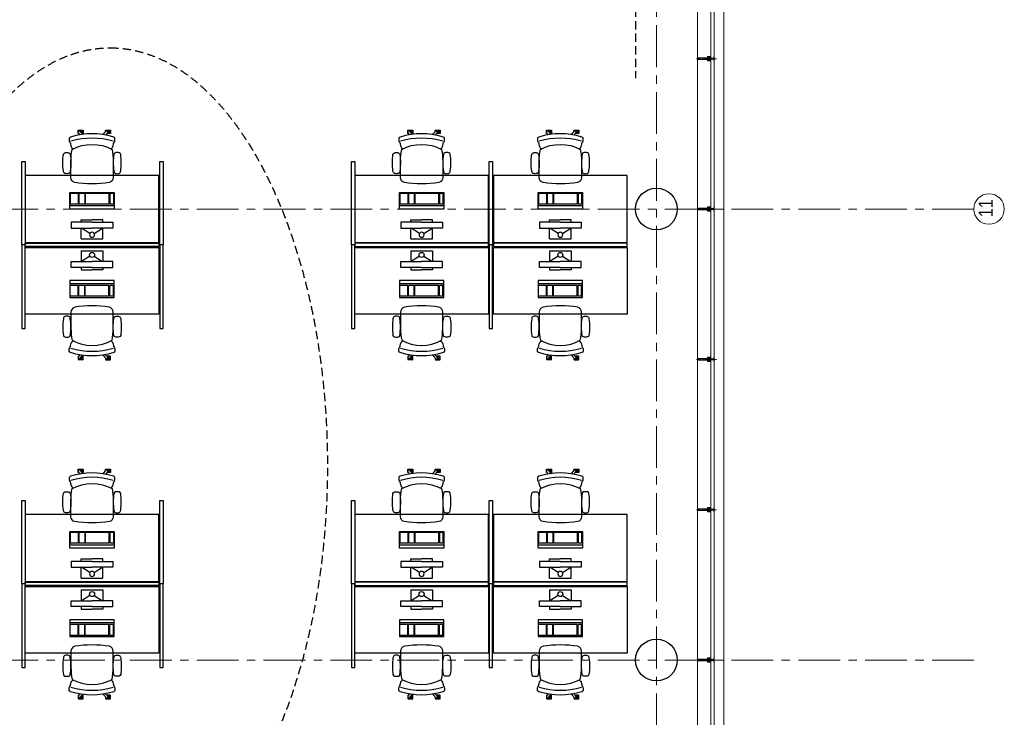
# Model space of a CAD drawing. Header units: millimetres. Extents: x 274611 to 749520, y 175257 to 298905.
# Tile 245 of 251: x 730235 to 742020, y 251783 to 260136. Entities that reach past the tile are written whole.
import ezdxf

# ---------------------------------------------------------------- set-up
doc = ezdxf.new("R2010")
doc.units = ezdxf.units.MM
doc.header["$LTSCALE"] = 400
doc.header["$PDMODE"] = 1
doc.header["$PDSIZE"] = 15
for name, pattern in [('CENTER', [2, 1.25, -0.25, 0.25, -0.25]), ('HIDDEN', [0.375, 0.25, -0.125]), ('STYLE_15', [0.240945, 0.11811, -0.059055, 0.004724, -0.059055]), ('STYLE_16', [0.177165, 0.11811, -0.059055])]:
    doc.linetypes.add(name, pattern=pattern)
for name, color, linetype in [('-gd', 2, 'Continuous'), ('inr', 4, 'Continuous'), ('plafond', 255, 'HIDDEN'), ('sona-s008_ip0', 7, 'Continuous'), ('stramien', 1, 'CENTER'), ('symbol', 1, 'Continuous'), ('timmerwerk-ve', 8, 'HIDDEN')]:
    doc.layers.add(name, color=color, linetype=linetype)
for name, color, linetype, lineweight in [('Buitenkozijnen', 140, 'Continuous', 15), ('mat-beton (ihwg)', 5, 'Continuous', 25), ('None', 7, 'Continuous', 9)]:
    doc.layers.add(name, color=color, linetype=linetype, lineweight=lineweight)
doc.styles.add('Arial Narrow', font='ARIALN.TTF', dxfattribs={"height": 222.25})

# ---------------------------------------------------------------- blocks, each defined once
blk = doc.blocks.new('Kolom O 500')
at = {"layer": 'mat-beton (ihwg)', "lineweight": 25}
blk.add_circle((0, 0), 250, dxfattribs=at)
blk = doc.blocks.new('*U96')
at = {"layer": 'None', "color": 8, "lineweight": 5, "flags": 128}
for points in [[(-5, -154), (-5, -154, 0.414214), (-5, -155), (-5, -173), (-5, -173, 0.414214), (-5, -173), (-4, -173), (-4, -173, 0.414214), (-3, -173), (-3, -173, 0.414214), (-4, -172), (-4, -172), (-4, -169), (-4, -169, -0.414214), (-4, -168), (-3, -168), (-3, -168, 0.221695), (-2, -168), (-1, -167), (-1, -167, -0.466308), (1, -167), (2, -168), (2, -168, 0.221695), (3, -168), (4, -168), (4, -168, -0.414214), (5, -169), (5, -172), (4, -172), (4, -172, 0.414214), (4, -173), (4, -173, 0.414214), (4, -173), (5, -173), (5, -173, 0.414214), (6, -173), (6, -155), (6, -155, 0.414214), (5, -154), (5, -154), (5, -155), (5, -155, -0.414214), (4, -155), (4, -155), (4, -155, -0.414214), (3, -155), (3, -151), (3, -151, -0.414214), (4, -150), (4, -150), (4, -150, -0.414214), (5, -150), (5, -151), (5, -151), (5, -151, 0.414214), (6, -150), (6, -138), (6, -138, 0.351868), (5, -137), (5, -137, 0.351868), (5, -137), (4, -139), (4, -139, 0.314902), (4, -139), (4, -140), (4, -140, -0.198912), (5, -140), (5, -140), (5, -140, -0.198912), (4, -140), (4, -141), (4, -141, 0.414214), (4, -141), (4, -141), (4, -141, -0.198912), (5, -141), (5, -142), (5, -142, -0.198912), (4, -142), (4, -142), (4, -142, 0.414214), (4, -142), (4, -143), (4, -143, -0.198912), (5, -143), (5, -143), (5, -143, -0.087489), (5, -143), (4, -144), (4, -149), (4, -149, -0.414214), (4, -149), (-4, -149), (-4, -149, -0.414214), (-4, -149), (-4, -144), (-4, -143), (-4, -143, -0.087489), (-4, -143), (-4, -143), (-4, -143, -0.198912), (-4, -143), (-4, -142), (-4, -142, 0.414214), (-4, -142), (-4, -142), (-4, -142, -0.198912), (-4, -142), (-4, -141), (-4, -141, -0.198912), (-4, -141), (-4, -141), (-4, -141, 0.414214), (-4, -141), (-4, -140), (-4, -140, -0.198912), (-4, -140), (-4, -140), (-4, -140, -0.198912), (-4, -140), (-4, -139), (-4, -139, 0.314902), (-4, -139), (-5, -137), (-5, -137, 0.351868), (-5, -137), (-5, -137, 0.351868), (-5, -138), (-5, -150), (-5, -150, 0.414214), (-5, -151), (-5, -151), (-5, -150), (-5, -150, -0.414214), (-4, -150), (-4, -150), (-4, -150, -0.414214), (-3, -151), (-3, -155), (-3, -155, -0.414214), (-4, -155), (-4, -155), (-4, -155, -0.414214), (-5, -155), (-5, -154)], [(-4, -162, -0.414214), (-4, -161), (-3, -161), (-3, -161, 0.414214), (-2, -161), (-2, -160), (-2, -160, 0.414214), (-3, -160), (-4, -160), (-4, -160, -0.414214), (-4, -160), (-4, -157), (-4, -157, -0.414214), (-4, -156), (4, -156), (4, -156, -0.414214), (5, -157), (5, -160), (5, -160, -0.414214), (4, -160), (3, -160), (3, -160, 0.414214), (3, -160), (3, -161), (3, -161, 0.414214), (3, -161), (4, -161), (4, -161, -0.414214), (5, -162), (5, -167), (5, -167, -0.414214), (4, -167), (3, -167), (3, -167, -0.221695), (3, -167), (2, -166), (2, -166, 0.466308), (-2, -166), (-3, -167), (-3, -167, -0.221695), (-3, -167), (-4, -167), (-4, -167, -0.414214), (-4, -167), (-4, -162)], [(-2, -150, 0.414214), (-2, -150), (-2, -155), (-2, -155, 0.414214), (-2, -155), (2, -155), (2, -155, 0.414214), (2, -155), (2, -150), (2, -150, 0.414214), (2, -150), (-2, -150)]]:
    blk.add_lwpolyline(points, format="xyb", close=True, dxfattribs=at)
blk = doc.blocks.new('*U97')
at = {"layer": 'None', "color": 8, "lineweight": 5, "flags": 128}
for points in [[(-13, -183), (-13, -182), (-14, -181), (-14, -181, 0.36397), (-15, -181), (-15, -181), (-15, -182), (-15, -182, -0.36397), (-16, -182), (-16, -182), (-16, -181), (-16, -181, 0.36397), (-17, -181), (-17, -181), (-17, -182), (-17, -182, -0.36397), (-18, -182), (-18, -182), (-18, -181), (-18, -181, 0.36397), (-18, -181), (-18, -181), (-19, -182), (-19, -182, -0.36397), (-19, -182), (-19, -182), (-20, -181), (-20, -181, 0.36397), (-20, -181), (-20, -181), (-21, -182), (-21, -182, -0.36397), (-21, -182), (-21, -182), (-22, -181), (-22, -181, 0.36397), (-22, -181), (-22, -181), (-22, -181), (-23, -181), (-23, -181), (-23, -181, 0.36397), (-24, -181), (-24, -181), (-24, -181), (-24, -181), (-24, -181, -0.267949), (-25, -181), (-25, -181), (-25, -181), (-25, -181, 0.339454), (-25, -181), (-25, -181, 0.339454), (-25, -181), (-25, -181), (-25, -184), (-25, -184, 0.414214), (-25, -185), (-25, -185), (-24, -185), (-24, -185, 0.414214), (-24, -184), (-24, -184), (-24, -183), (-24, -183, 0.236068), (-24, -182), (-24, -182), (-24, -182, -0.548276), (-24, -182), (-24, -182, -0.548276), (-24, -182), (-24, -182), (-24, -182, 0.250388), (-24, -182), (-24, -182), (-23, -182), (-23, -182, -0.414214), (-22, -183), (-22, -183), (-22, -183), (-22, -183, 0.414214), (-22, -184), (-22, -184), (-22, -184), (-22, -184, 0.131652), (-22, -184), (-22, -184), (-20, -183), (-13, -183)], [(-6, -181), (-6, -181, -0.388879), (-9, -183), (-9, -183), (-20, -183), (-22, -184), (-23, -184), (-23, -183), (-24, -183), (-24, -185), (24, -185), (24, -183), (23, -183), (23, -184), (22, -184), (20, -183), (9, -183), (9, -183, -0.388879), (6, -181), (6, -181), (5, -173), (3, -173), (3, -171), (-2, -171), (-2, -173), (-5, -173), (-6, -181)], [(14, -183), (14, -182), (15, -181), (15, -181, -0.36397), (15, -181), (15, -181), (15, -182), (15, -182, 0.36397), (16, -182), (16, -182), (16, -181), (16, -181, -0.36397), (17, -181), (17, -181), (17, -182), (17, -182, 0.36397), (18, -182), (18, -182), (18, -181), (18, -181, -0.36397), (19, -181), (19, -181), (19, -182), (19, -182, 0.36397), (19, -182), (19, -182), (20, -181), (20, -181, -0.36397), (20, -181), (20, -181), (21, -182), (21, -182, 0.36397), (21, -182), (21, -182), (22, -181), (22, -181, -0.36397), (22, -181), (22, -181), (22, -181), (23, -181), (24, -181), (24, -181, -0.36397), (24, -181), (24, -181), (24, -181), (25, -181), (25, -181, 0.267949), (25, -181), (25, -181), (25, -181), (25, -181, -0.339454), (25, -181), (25, -181, -0.339454), (26, -181), (26, -181), (26, -184), (26, -184, -0.414214), (25, -185), (25, -185), (24, -185), (24, -185, -0.414214), (24, -184), (24, -184), (24, -183), (24, -183, -0.236068), (24, -182), (24, -182), (24, -182, 0.548276), (24, -182), (24, -182, 0.548276), (24, -182), (24, -182), (24, -182, -0.250388), (24, -182), (24, -182), (23, -182), (23, -182, 0.414214), (23, -183), (23, -183), (23, -183), (23, -183, -0.414214), (22, -184), (22, -184), (22, -184), (22, -184, -0.131652), (22, -184), (22, -184), (21, -183), (14, -183)]]:
    blk.add_lwpolyline(points, format="xyb", close=True, dxfattribs=at)
blk = doc.blocks.new('verticale stijl 150x50 UV')
at = {"layer": 'None', "color": 8, "linetype": 'STYLE_15', "lineweight": 5}
blk.add_line((0, -216), (0, 35), dxfattribs=at)
at = {"layer": 'None', "color": 8, "lineweight": 5}
for p, q in [((-26, -143), (-26, -143)), ((-26, -144), (-26, -144)), ((-25, -133), (-25, -133)), ((-25, -134), (-25, -134)), ((-25, -135), (-25, -135)), ((-25, -136), (-25, -136)), ((-25, -137), (-25, -137)), ((-25, -137), (-25, -137)), ((-25, -138), (-25, -138)), ((-25, -139), (-25, -139)), ((-25, -140), (-25, -140)), ((-25, -141), (-25, -141)), ((-25, -142), (-25, -142)), ((-25, -142), (-25, -142)), ((-25, -143), (-25, -143)), ((-25, -145), (-25, -145)), ((-24, -133), (-24, -133)), ((-24, -134), (-24, -134)), ((-24, -135), (-24, -135)), ((-24, -135), (-24, -135)), ((-24, -136), (-24, -136)), ((-24, -137), (-24, -137)), ((-24, -138), (-24, -138)), ((-24, -139), (-24, -139)), ((-24, -139), (-24, -139)), ((-24, -140), (-24, -140)), ((-24, -141), (-24, -141)), ((-24, -142), (-24, -142)), ((-24, -143), (-24, -143)), ((-24, -144), (-24, -144)), ((-23, -133), (-23, -133)), ((-23, -134), (-23, -134)), ((-23, -135), (-23, -135)), ((-23, -136), (-23, -136)), ((-23, -137), (-23, -137)), ((-23, -137), (-23, -137)), ((-23, -138), (-23, -138)), ((-23, -139), (-23, -139)), ((-23, -140), (-23, -140)), ((-23, -141), (-23, -141)), ((-23, -142), (-23, -142)), ((-23, -145), (-23, -145)), ((-22, -127), (-22, -127)), ((-22, -128), (-22, -128)), ((-22, -129), (-22, -129)), ((-22, -129), (-22, -129)), ((-22, -130), (-22, -130)), ((-22, -131), (-22, -131)), ((-22, -132), (-22, -132)), ((-22, -133), (-22, -133)), ((-22, -133), (-22, -133)), ((-22, -133), (-22, -133)), ((-22, -134), (-22, -134)), ((-22, -134), (-22, -134)), ((-22, -135), (-22, -135)), ((-22, -135), (-22, -135)), ((-22, -140), (-22, -140)), ((-22, -140), (-22, -140)), ((-22, -141), (-22, -141)), ((-22, -141), (-22, -141)), ((-22, -142), (-22, -142)), ((-22, -144), (-22, -144)), ((-22, -145), (-22, -145)), ((-21, -126), (-21, -126)), ((-21, -129), (-21, -129)), ((-21, -130), (-21, -130)), ((-21, -131), (-21, -131)), ((-21, -131), (-21, -131)), ((-21, -132), (-21, -132)), ((-21, -133), (-21, -133)), ((-21, -134), (-21, -134)), ((-21, -135), (-21, -135)), ((-21, -135), (-21, -135)), ((-21, -136), (-21, -136)), ((-21, -137), (-21, -137)), ((-21, -138), (-21, -138)), ((-21, -139), (-21, -139)), ((-21, -139), (-21, -139)), ((-21, -140), (-21, -140)), ((-21, -141), (-21, -141)), ((-21, -144), (-21, -144)), ((-20, -126), (-20, -126)), ((-20, -130), (-20, -130)), ((-20, -131), (-20, -131)), ((-20, -132), (-20, -132)), ((-20, -133), (-20, -133)), ((-20, -133), (-20, -133)), ((-20, -134), (-20, -134)), ((-20, -135), (-20, -135)), ((-20, -136), (-20, -136)), ((-20, -137), (-20, -137)), ((-20, -137), (-20, -137)), ((-20, -138), (-20, -138)), ((-20, -139), (-20, -139)), ((-20, -140), (-20, -140)), ((-20, -141), (-20, -141)), ((-20, -142), (-20, -142)), ((-20, -142), (-20, -142)), ((-20, -143), (-20, -143)), ((-20, -144), (-20, -144)), ((-19, -126), (-19, -126)), ((-19, -127), (-19, -127)), ((-19, -129), (-19, -129)), ((-19, -130), (-19, -130)), ((-19, -131), (-19, -131)), ((-19, -131), (-19, -131)), ((-19, -132), (-19, -132)), ((-19, -133), (-19, -133)), ((-19, -134), (-19, -134)), ((-19, -135), (-19, -135)), ((-19, -140), (-19, -140)), ((-19, -141), (-19, -141)), ((-19, -142), (-19, -142)), ((-18, -128), (-18, -128)), ((-18, -129), (-18, -129)), ((-18, -129), (-18, -129)), ((-18, -133), (-18, -133)), ((-18, -134), (-18, -134)), ((-18, -135), (-18, -135)), ((-18, -140), (-18, -140)), ((-18, -141), (-18, -141)), ((-18, -142), (-18, -142)), ((-18, -142), (-18, -142)), ((-17, -133), (-17, -133)), ((-17, -133), (-17, -133)), ((-17, -134), (-17, -134)), ((-17, -134), (-17, -134)), ((-17, -135), (-17, -135)), ((-17, -135), (-17, -135)), ((-17, -135), (-17, -135)), ((-17, -136), (-17, -136)), ((-17, -136), (-17, -136)), ((-17, -137), (-17, -137)), ((-17, -137), (-17, -137)), ((-17, -137), (-17, -137)), ((-17, -138), (-17, -138)), ((-17, -138), (-17, -138)), ((-17, -139), (-17, -139)), ((-17, -139), (-17, -139)), ((-17, -139), (-17, -139)), ((-17, -140), (-17, -140)), ((-17, -140), (-17, -140)), ((-17, -141), (-17, -141)), ((-17, -141), (-17, -141)), ((-17, -142), (-17, -142)), ((-17, -142), (-17, -142)), ((-17, -142), (-17, -142)), ((-17, -143), (-17, -143)), ((-17, -143), (-17, -143)), ((-16, -141), (-16, -141)), ((-16, -142), (-16, -142)), ((-16, -143), (-16, -143)), ((-16, -144), (-16, -144)), ((-15, -142), (-15, -142)), ((-15, -143), (-15, -143)), ((-15, -144), (-15, -144)), ((-15, -145), (-15, -145)), ((-14, -142), (-14, -142)), ((-14, -143), (-14, -143)), ((-14, -144), (-14, -144)), ((-14, -144), (-14, -144)), ((-13, -143), (-13, -143)), ((-13, -144), (-13, -144))]:
    blk.add_line(p, q, dxfattribs=at)
at = {"layer": 'None', "color": 8, "linetype": 'STYLE_16', "lineweight": 5}
for p, q in [((-2, -155), (0, -154)), ((-2, -157), (-2, -155)), ((-1, -157), (-1, -155)), ((-1, -157), (-1, -155)), ((2, -155), (0, -154)), ((1, -157), (1, -155)), ((2, -157), (2, -155)), ((2, -157), (2, -155))]:
    blk.add_line(p, q, dxfattribs=at)
at = {"layer": 'None', "color": 8, "linetype": 'Continuous', "lineweight": 5, "flags": 128}
for points in [[(-10, 15), (10, 15), (10, -105), (25, -105), (25, -117), (-25, -117), (-25, -105), (-10, -105)], [(-8, 13), (-8, -105), (8, -105), (8, 13)], [(8, -107), (-8, -107), (-23, -107), (-23, -115), (23, -115), (23, -107)]]:
    blk.add_lwpolyline(points, close=True, dxfattribs=at)
at = {"layer": 'None', "color": 8, "lineweight": 5, "flags": 128}
for points in [[(25, -133), (25, -117), (23, -117), (-23, -117), (-25, -117), (-25, -133), (-22, -133), (-22, -128), (-23, -128), (-23, -127), (-22, -127), (-22, -125), (-22, -124), (-22, -120), (-22, -120, -0.414214), (-20, -119), (-20, -119), (-20, -119, -0.414214), (-18, -120), (-18, -124), (-18, -125), (-18, -127), (-18, -127), (-18, -128), (-18, -128), (-18, -133), (-16, -133), (-16, -120), (-16, -120, -0.414214), (-15, -119), (-15, -119), (-7, -119), (-7, -119, -0.414214), (-5, -120), (-5, -137), (-4, -137), (-4, -140), (-4, -140), (-4, -140), (-4, -141), (-4, -141), (-4, -142), (-4, -142), (-4, -143), (-4, -144), (-4, -149), (-2, -149), (-2, -138), (-2, -138, -0.414214), (0, -136), (0, -136), (0, -136, -0.414214), (2, -138), (2, -149), (4, -149), (4, -144), (4, -143), (4, -142), (4, -142), (4, -141), (4, -141), (4, -140), (4, -140), (4, -140), (4, -137), (5, -137), (5, -120), (5, -120, -0.414214), (7, -119), (7, -119), (15, -119), (15, -119, -0.414214), (16, -120), (16, -133), (18, -133), (18, -128), (18, -128), (18, -127), (18, -127), (18, -125), (18, -124), (18, -120), (18, -120, -0.414214), (20, -119), (20, -119), (20, -119, -0.414214), (22, -120), (22, -124), (22, -125), (22, -127), (23, -127), (23, -128), (22, -128), (22, -133)], [(-15, -145), (-15, -145, 0.390793), (-13, -144), (-13, -144, 0.390793), (-14, -142), (-14, -142, -0.352623), (-16, -140), (-16, -133), (-16, -133, 0.414214), (-16, -133), (-18, -133), (-18, -133), (-18, -133, -0.520293), (-18, -133), (-18, -130), (-18, -130), (-18, -128), (-18, -128, -0.577863), (-18, -128), (-18, -128), (-18, -128, 0.366605), (-18, -127), (-18, -127, 0.366605), (-18, -127), (-18, -127, -0.130834), (-19, -126), (-19, -126, 0.439074), (-21, -126), (-21, -126, -0.133252), (-22, -127), (-22, -127, 0.366605), (-22, -127), (-22, -127, 0.366605), (-22, -128), (-22, -128), (-22, -128, -0.577455), (-22, -128), (-22, -130), (-22, -130), (-22, -133), (-22, -133, -0.52048), (-22, -133), (-22, -133), (-25, -133), (-25, -133, 0.414214), (-25, -133), (-25, -141), (-25, -141, -0.255976), (-26, -143), (-26, -143, 0.749676), (-25, -145), (-21, -145), (-21, -145, 0.414214), (-19, -143), (-19, -143, -0.402808), (-19, -142), (-19, -142, -0.402808), (-18, -143), (-18, -143, 0.233259), (-18, -143), (-15, -144), (-15, -144, -0.419014), (-15, -144), (-15, -144, -0.419014), (-15, -144), (-16, -144), (-16, -144, 0.414214), (-16, -144), (-16, -144, 0.414214), (-16, -145)], [(-23, -142), (-23, -142, 0.418874), (-24, -142), (-24, -142, -0.396568), (-25, -143), (-25, -143, 0.437017), (-26, -144), (-26, -144, 0.437017), (-25, -144), (-22, -144), (-22, -144, 0.263556), (-20, -143), (-20, -143, 0.552342), (-21, -142)], [(-23, -136), (-23, -136, -0.414214), (-22, -135), (-22, -135, -0.414214), (-21, -136), (-21, -139), (-21, -139, -0.414214), (-22, -140), (-22, -140, -0.414214), (-23, -139)], [(-21, -128, -0.29188), (-21, -127), (-20, -127), (-20, -127, -0.344328), (-20, -127), (-19, -127), (-19, -127, -0.29188), (-19, -128), (-19, -130), (-19, -130, -0.348796), (-20, -130), (-20, -130, -0.348796), (-21, -130), (-21, -128)], [(-19, -140, -0.414214), (-20, -139), (-20, -136), (-20, -136, -0.414214), (-19, -135), (-19, -135, -0.414214), (-18, -136), (-18, -139), (-18, -139, -0.414214), (-19, -140)], [(0, -157), (0, -157, -0.163834), (-4, -156), (-4, -156), (-4, -156, -0.234469), (-5, -155), (-5, -155), (-5, -154), (5, -154), (5, -155), (5, -155, -0.234469), (4, -156), (4, -156), (4, -156, -0.163834), (0, -157), (0, -157)], [(15, -145), (15, -145, -0.390793), (13, -144), (13, -144, -0.390793), (14, -142), (14, -142, 0.352623), (16, -140), (16, -133), (16, -133, -0.414214), (16, -133), (18, -133), (18, -133), (18, -133, 0.520293), (18, -133), (18, -130), (18, -130), (18, -128), (18, -128, 0.577863), (18, -128), (18, -128), (18, -128, -0.366605), (18, -127), (18, -127, -0.366605), (18, -127), (18, -127, 0.130834), (19, -126), (19, -126, -0.439074), (21, -126), (21, -126, 0.133252), (22, -127), (22, -127, -0.366605), (22, -127), (22, -127, -0.366605), (22, -128), (22, -128), (22, -128, 0.577455), (22, -128), (22, -130), (22, -130), (22, -133), (22, -133, 0.52048), (22, -133), (22, -133), (25, -133), (25, -133, -0.414214), (25, -133), (25, -141), (25, -141, 0.255976), (26, -143), (26, -143, -0.749676), (25, -145), (21, -145), (21, -145, -0.414214), (19, -143), (19, -143, 0.402808), (19, -142), (19, -142, 0.402808), (18, -143), (18, -143, -0.233259), (18, -143), (15, -144), (15, -144, 0.419014), (15, -144), (15, -144, 0.419014), (15, -144), (16, -144), (16, -144, -0.414214), (16, -144), (16, -144, -0.414214), (16, -145)], [(19, -140, 0.414214), (20, -139), (20, -136), (20, -136, 0.414214), (19, -135), (19, -135, 0.414214), (18, -136), (18, -139), (18, -139, 0.414214), (19, -140)], [(21, -128, 0.29188), (21, -127), (20, -127), (20, -127, 0.344328), (20, -127), (19, -127), (19, -127, 0.29188), (19, -128), (19, -130), (19, -130, 0.348796), (20, -130), (20, -130, 0.348796), (21, -130), (21, -128)], [(23, -142), (23, -142, -0.418874), (24, -142), (24, -142, 0.396568), (25, -143), (25, -143, -0.437017), (26, -144), (26, -144, -0.437017), (25, -144), (22, -144), (22, -144, -0.263556), (20, -143), (20, -143, -0.552342), (21, -142)], [(23, -136), (23, -136, 0.414214), (22, -135), (22, -135, 0.414214), (21, -136), (21, -139), (21, -139, 0.414214), (22, -140), (22, -140, 0.414214), (23, -139)]]:
    blk.add_lwpolyline(points, format="xyb", close=True, dxfattribs=at)
blk.add_lwpolyline([(4, -119), (4, -134), (-4, -134), (-4, -119)], close=True, dxfattribs=at)
at = {"layer": 'None', "color": 8, "linetype": 'STYLE_16', "lineweight": 5}
for centre, radius, start, end in [((-2, -158), 3.38, 79.3357, 100.6643), ((0, -163), 8.16, 82.9585, 97.0415), ((0, -160), 3.5, 73.4149, 106.5851), ((2, -158), 3.38, 79.3357, 100.6643)]:
    blk.add_arc(centre, radius, start, end, dxfattribs=at)
at = {"layer": 'None', "color": 7}
for name in ['*U97', '*U96']:
    blk.add_blockref(name, (0, 0), dxfattribs=at)
blk = doc.blocks.new('Vliesgevelelement 4 150x50 1_200')
at = {"layer": 'Buitenkozijnen', "color": 7, "xscale": -1, "rotation": 270.0000000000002}
blk.add_blockref('verticale stijl 150x50 UV', (-5, 0), dxfattribs=at)
blk = doc.blocks.new('SONA-S008_B2')
at = {"layer": '-gd'}
blk.add_open_spline([(-253, -510), (-88, -560), (88, -560), (253, -510)], degree=3, dxfattribs=at)
for points in [[(-207, -16), (-79, 5), (80, 5), (207, -16)], [(-253, -272), (-257, -207), (-252, -139), (-253, -74)], [(-253, -74), (-253, -52), (-233, -20), (-207, -16)], [(207, -16), (233, -20), (253, -52), (253, -74)], [(253, -74), (252, -139), (257, -207), (253, -272)], [(-343, -154), (-353, -221), (-352, -288), (-343, -355)], [(-325, -126), (-337, -132), (-340, -141), (-343, -154)], [(-278, -126), (-288, -121), (-315, -121), (-325, -126)], [(-261, -154), (-263, -141), (-266, -132), (-278, -126)], [(-261, -355), (-252, -288), (-250, -221), (-261, -154)], [(261, -355), (252, -288), (250, -221), (261, -154)], [(261, -154), (263, -141), (266, -132), (278, -126)], [(278, -126), (288, -121), (315, -121), (325, -126)], [(325, -126), (337, -132), (340, -141), (343, -154)], [(343, -154), (353, -221), (352, -288), (343, -355)], [(-251, -332), (-253, -332), (-255, -331), (-258, -330)], [(-255, -304), (-254, -304), (-253, -305), (-252, -305)], [(-239, -412), (-253, -366), (-250, -319), (-253, -272)], [(253, -272), (250, -319), (253, -366), (239, -412)], [(257, -323), (255, -324), (253, -324), (251, -325)], [(252, -298), (253, -297), (254, -297), (255, -297)], [(-343, -355), (-341, -363), (-334, -370), (-326, -372)], [(-326, -372), (-310, -376), (-293, -376), (-277, -372)], [(-277, -372), (-270, -370), (-262, -363), (-261, -355)], [(-227, -418), (-247, -437), (-256, -455), (-256, -474)], [(239, -412), (95, -494), (-95, -494), (-239, -412)], [(256, -474), (256, -455), (247, -437), (227, -418)], [(277, -372), (270, -370), (262, -363), (261, -355)], [(326, -372), (310, -376), (293, -376), (277, -372)], [(343, -355), (341, -363), (334, -370), (326, -372)], [(-272, -515), (-274, -534), (-274, -556), (-259, -560)], [(-256, -474), (-255, -489), (-270, -500), (-272, -515)], [(-259, -560), (-77, -614), (79, -614), (259, -560)], [(-186, -615), (-186, -615), (-176, -603), (-163, -584)], [(-135, -589), (-152, -614), (-165, -630), (-165, -630)], [(144, -587), (156, -604), (164, -615), (164, -615)], [(272, -515), (270, -500), (255, -489), (256, -474)], [(259, -560), (274, -556), (274, -534), (272, -515)], [(-222, -607), (-222, -605), (-221, -603), (-219, -603)], [(-222, -615), (-222, -615), (-222, -607), (-222, -607)], [(-219, -615), (-219, -615), (-222, -615), (-222, -615)], [(-222, -630), (-222, -630), (-222, -618), (-222, -618)], [(-222, -618), (-222, -618), (-199, -618), (-199, -618)], [(-199, -630), (-199, -630), (-222, -630), (-222, -630)], [(-222, -641), (-222, -641), (-222, -633), (-222, -633)], [(-222, -633), (-222, -633), (-219, -633), (-219, -633)], [(-219, -645), (-221, -645), (-222, -643), (-222, -641)], [(-219, -603), (-219, -603), (-192, -603), (-177, -603)], [(-199, -615), (-199, -615), (-219, -615), (-219, -615)], [(-219, -633), (-219, -633), (-199, -633), (-199, -633)], [(-167, -645), (-167, -645), (-219, -645), (-219, -645)], [(-199, -618), (-199, -618), (-199, -615), (-199, -615)], [(-199, -615), (-199, -615), (-187, -615), (-187, -615)], [(-199, -618), (-199, -618), (-189, -618), (-187, -618)], [(-199, -633), (-199, -633), (-199, -630), (-199, -630)], [(-199, -630), (-199, -630), (-187, -630), (-187, -630)], [(-199, -633), (-199, -633), (-187, -633), (-187, -633)], [(-183, -633), (-188, -629), (-190, -621), (-186, -615)], [(-185, -615), (-186, -615), (-187, -615), (-187, -615)], [(-187, -615), (-187, -615), (-187, -616), (-187, -617)], [(-186, -630), (-186, -630), (-187, -630), (-187, -630)], [(-187, -630), (-187, -630), (-187, -633), (-187, -633)], [(-187, -633), (-187, -633), (-185, -633), (-183, -633)], [(-165, -630), (-169, -636), (-177, -638), (-183, -633)], [(-183, -633), (-183, -633), (-183, -633), (-183, -633)], [(-167, -633), (-167, -633), (-166, -633), (-166, -633)], [(-163, -641), (-163, -643), (-165, -645), (-167, -645)], [(-166, -633), (-166, -633), (-163, -633), (-163, -633)], [(-163, -630), (-163, -630), (-163, -630), (-164, -630)], [(-163, -628), (-163, -629), (-163, -630), (-163, -630)], [(-163, -633), (-163, -633), (-163, -641), (-163, -641)], [(106, -607), (106, -605), (108, -603), (110, -603)], [(106, -615), (106, -615), (106, -607), (106, -607)], [(110, -615), (110, -615), (106, -615), (106, -615)], [(106, -630), (106, -630), (106, -618), (106, -618)], [(106, -618), (106, -618), (130, -618), (130, -618)], [(130, -630), (130, -630), (106, -630), (106, -630)], [(106, -641), (106, -641), (106, -633), (106, -633)], [(106, -633), (106, -633), (110, -633), (110, -633)], [(110, -645), (108, -645), (106, -643), (106, -641)], [(110, -603), (110, -603), (116, -603), (123, -603)], [(130, -615), (130, -615), (110, -615), (110, -615)], [(110, -633), (110, -633), (130, -633), (130, -633)], [(162, -644), (162, -644), (110, -645), (110, -645)], [(143, -630), (143, -630), (132, -615), (115, -592)], [(130, -618), (130, -618), (130, -615), (130, -615)], [(130, -615), (130, -615), (131, -615), (132, -615)], [(130, -618), (130, -618), (132, -618), (134, -618)], [(130, -633), (130, -633), (130, -630), (130, -630)], [(130, -630), (130, -630), (142, -630), (142, -630)], [(130, -633), (130, -633), (142, -633), (142, -633)], [(143, -630), (142, -630), (142, -630), (142, -630)], [(142, -630), (142, -630), (142, -633), (142, -633)], [(142, -633), (142, -633), (143, -633), (145, -633)], [(161, -633), (155, -637), (147, -636), (143, -630)], [(155, -603), (159, -603), (162, -603), (162, -603)], [(164, -615), (168, -621), (167, -629), (161, -633)], [(161, -633), (161, -633), (161, -633), (161, -633)], [(162, -603), (164, -603), (166, -605), (166, -607)], [(162, -633), (162, -633), (162, -633), (162, -633)], [(162, -633), (162, -633), (166, -633), (166, -633)], [(166, -641), (166, -643), (164, -644), (162, -644)], [(166, -615), (166, -615), (165, -615), (164, -615)], [(166, -630), (166, -630), (165, -630), (164, -630)], [(165, -618), (166, -618), (166, -618), (166, -618)], [(166, -607), (166, -607), (166, -615), (166, -615)], [(166, -618), (166, -618), (166, -619), (166, -620)], [(166, -626), (166, -628), (166, -630), (166, -630)], [(166, -633), (166, -633), (166, -641), (166, -641)]]:
    blk.add_open_spline(points, degree=3)
at = {"layer": 'sona-s008_ip0'}
blk.add_point((0, 0), dxfattribs=at)
blk = doc.blocks.new('SYMB-CMP4_B2')
for p, q in [((-130, 558), (130, 558)), ((-130, 558), (-130, 428)), ((-25, 492), (-125, 428)), ((25, 492), (125, 428)), ((130, 558), (130, 428)), ((-250, 358), (-250, 428)), ((-250, 428), (0, 428)), ((0, 358), (-250, 358)), ((-130, 358), (-130, 328)), ((250, 428), (0, 428)), ((0, 358), (250, 358)), ((130, 358), (130, 328)), ((250, 358), (250, 428)), ((-130, 328), (0, 328)), ((130, 328), (0, 328)), ((265, 200), (-265, 200)), ((-265, 200), (-265, 0)), ((265, 163), (-265, 163)), ((-167, 142), (-260, 142)), ((-260, 13), (-260, 142)), ((-167, 13), (-167, 142)), ((-88, 142), (-159, 142)), ((-159, 13), (-159, 142)), ((-88, 13), (-88, 142)), ((200, 142), (-82, 142)), ((-82, 13), (-82, 142)), ((200, 13), (200, 142)), ((255, 142), (212, 142)), ((212, 13), (212, 142)), ((255, 13), (255, 142)), ((265, 0), (265, 200)), ((-265, 0), (265, 0)), ((-167, 13), (-260, 13)), ((-88, 13), (-159, 13)), ((200, 13), (-82, 13)), ((255, 13), (212, 13))]:
    blk.add_line(p, q)
blk.add_circle((0, 508), 30)

msp = doc.modelspace()

# ---------------------------------------------------------------- linework, layer by layer
at = {"layer": 'Buitenkozijnen', "color": 43, "linetype": 'Continuous', "lineweight": 9}
for p, q in [((738346.28989, 268668.74408), (738346.28989, 230868.74408)), ((738661.56188, 268668.74408), (738661.56188, 230843.74408))]:
    msp.add_line(p, q, dxfattribs=at)
at = {"layer": 'Buitenkozijnen', "color": 140, "linetype": 'Continuous', "lineweight": 15}
for p, q in [((738506.28989, 222978.74408), (738506.28989, 268633.74408)), ((738546.28989, 222978.74408), (738546.28989, 268633.74408)), ((738506.28989, 222978.74408), (738506.28989, 268533.74408)), ((738546.28989, 222978.74408), (738546.28989, 268533.74408))]:
    msp.add_line(p, q, dxfattribs=at)
at = {"layer": 'inr'}
for points in [[(730301.31021, 258439.59341), (730301.31021, 257439.59341), (730261.31021, 257439.59341), (730261.31021, 258439.59341)], [(731951.31021, 258439.59341), (731951.31021, 257439.59341), (731911.31021, 257439.59341), (731911.31021, 258439.59341)], [(734246.28989, 258439.59341), (734246.28989, 257439.59341), (734206.28989, 257439.59341), (734206.28989, 258439.59341)], [(735896.28989, 258439.59341), (735896.28989, 257439.59341), (735856.28989, 257439.59341), (735856.28989, 258439.59341)], [(730301.31021, 257469.59341), (731901.31021, 257469.59341), (731901.31021, 258269.59341), (730301.31021, 258269.59341)], [(734246.28989, 257469.59341), (735846.28989, 257469.59341), (735846.28989, 258269.59341), (734246.28989, 258269.59341)], [(735906.28989, 257469.59341), (737506.28989, 257469.59341), (737506.28989, 258269.59341), (735906.28989, 258269.59341)], [(730301.31021, 256439.59341), (730301.31021, 257439.59341), (730261.31021, 257439.59341), (730261.31021, 256439.59341)], [(731901.31021, 257419.59341), (730301.31021, 257419.59341), (730301.31021, 257459.59341), (731901.31021, 257459.59341)], [(730301.31021, 257409.59341), (731901.31021, 257409.59341), (731901.31021, 256609.59341), (730301.31021, 256609.59341)], [(731951.31021, 256439.59341), (731951.31021, 257439.59341), (731911.31021, 257439.59341), (731911.31021, 256439.59341)], [(734246.28989, 256439.59341), (734246.28989, 257439.59341), (734206.28989, 257439.59341), (734206.28989, 256439.59341)], [(735846.28989, 257459.59341), (734246.28989, 257459.59341), (734246.28989, 257419.59341), (735846.28989, 257419.59341)], [(734246.28989, 257409.59341), (735846.28989, 257409.59341), (735846.28989, 256609.59341), (734246.28989, 256609.59341)], [(735896.28989, 256439.59341), (735896.28989, 257439.59341), (735856.28989, 257439.59341), (735856.28989, 256439.59341)], [(737506.28989, 257459.59341), (735906.28989, 257459.59341), (735906.28989, 257419.59341), (737506.28989, 257419.59341)], [(735906.28989, 257409.59341), (737506.28989, 257409.59341), (737506.28989, 256609.59341), (735906.28989, 256609.59341)], [(730301.31021, 254379.59341), (730301.31021, 253379.59341), (730261.31021, 253379.59341), (730261.31021, 254379.59341)], [(731951.31021, 254379.59341), (731951.31021, 253379.59341), (731911.31021, 253379.59341), (731911.31021, 254379.59341)], [(734246.28989, 254379.59341), (734246.28989, 253379.59341), (734206.28989, 253379.59341), (734206.28989, 254379.59341)], [(735896.28989, 254379.59341), (735896.28989, 253379.59341), (735856.28989, 253379.59341), (735856.28989, 254379.59341)], [(730301.31021, 253409.59341), (731901.31021, 253409.59341), (731901.31021, 254209.59341), (730301.31021, 254209.59341)], [(734246.28989, 253409.59341), (735846.28989, 253409.59341), (735846.28989, 254209.59341), (734246.28989, 254209.59341)], [(735906.28989, 253409.59341), (737506.28989, 253409.59341), (737506.28989, 254209.59341), (735906.28989, 254209.59341)], [(731901.31021, 253359.59341), (730301.31021, 253359.59341), (730301.31021, 253399.59341), (731901.31021, 253399.59341)], [(735846.28989, 253399.59341), (734246.28989, 253399.59341), (734246.28989, 253359.59341), (735846.28989, 253359.59341)], [(737506.28989, 253399.59341), (735906.28989, 253399.59341), (735906.28989, 253359.59341), (737506.28989, 253359.59341)], [(730301.31021, 252379.59341), (730301.31021, 253379.59341), (730261.31021, 253379.59341), (730261.31021, 252379.59341)], [(730301.31021, 253349.59341), (731901.31021, 253349.59341), (731901.31021, 252549.59341), (730301.31021, 252549.59341)], [(731951.31021, 252379.59341), (731951.31021, 253379.59341), (731911.31021, 253379.59341), (731911.31021, 252379.59341)], [(734246.28989, 252379.59341), (734246.28989, 253379.59341), (734206.28989, 253379.59341), (734206.28989, 252379.59341)], [(734246.28989, 253349.59341), (735846.28989, 253349.59341), (735846.28989, 252549.59341), (734246.28989, 252549.59341)], [(735896.28989, 252379.59341), (735896.28989, 253379.59341), (735856.28989, 253379.59341), (735856.28989, 252379.59341)], [(735906.28989, 253349.59341), (737506.28989, 253349.59341), (737506.28989, 252549.59341), (735906.28989, 252549.59341)]]:
    msp.add_lwpolyline(points, close=True, dxfattribs=at)
at = {"layer": 'None', "color": 43, "linetype": 'Continuous', "lineweight": 9}
msp.add_circle((741837.79631, 257868.74408), 182.60642, dxfattribs=at)
at = {"layer": 'plafond'}
msp.add_ellipse((731318.4758, 254798.62153), major_axis=(0, 5000), ratio=0.52, dxfattribs=at)
at = {"layer": 'stramien', "lineweight": 0}
for p, q in [((737856.28989, 270468.53124), (737856.28989, 229268.58408)), ((741655.18989, 257868.74408), (722947.21989, 257868.74408)), ((741655.18989, 252468.74408), (722947.21989, 252468.74408))]:
    msp.add_line(p, q, dxfattribs=at)
at = {"layer": 'timmerwerk-ve'}
msp.add_line((737606.28989, 263268.74408), (737606.28989, 259436.79403), dxfattribs=at)

# ---------------------------------------------------------------- block references
at = {"layer": 'Buitenkozijnen', "color": 7, "xscale": -1}
for p in [(738356.28989, 259668.74408), (738356.28989, 257868.74408), (738356.28989, 256068.74408), (738356.28989, 256068.74408), (738356.28989, 254268.74408), (738356.28989, 252468.74408)]:
    msp.add_blockref('Vliesgevelelement 4 150x50 1_200', p, dxfattribs=at)
at = {"layer": 'Buitenkozijnen', "color": 7}
for p in [(737856.28989, 257868.74408), (737856.28989, 252468.74408)]:
    msp.add_blockref('Kolom O 500', p, dxfattribs=at)
at = {"layer": 'inr', "rotation": 180}
for p in [(731101.31021, 258169.59341), (735046.28989, 258169.59341), (736706.28989, 258169.59341), (731101.31021, 254109.59341), (735046.28989, 254109.59341), (736706.28989, 254109.59341)]:
    msp.add_blockref('SONA-S008_B2', p, dxfattribs=at)
at = {"layer": 'inr', "xscale": -1}
for p in [(731101.31021, 256709.59341), (735046.28989, 256709.59341), (736706.28989, 256709.59341), (731101.31021, 252649.59341), (735046.28989, 252649.59341), (736706.28989, 252649.59341)]:
    msp.add_blockref('SONA-S008_B2', p, dxfattribs=at)
at = {"layer": 'symbol', "xscale": -1, "rotation": 180}
for p in [(731101.31021, 258068.10471), (735046.28989, 258068.10471), (736706.28989, 258068.10471), (731101.31021, 254008.10471), (735046.28989, 254008.10471), (736706.28989, 254008.10471)]:
    msp.add_blockref('SYMB-CMP4_B2', p, dxfattribs=at)
at = {"layer": 'symbol'}
for p in [(731101.31021, 256811.08211), (735046.28989, 256811.08211), (736706.28989, 256811.08211), (731101.31021, 252751.08211), (735046.28989, 252751.08211), (736706.28989, 252751.08211)]:
    msp.add_blockref('SYMB-CMP4_B2', p, dxfattribs=at)

# ---------------------------------------------------------------- texts
at = {"layer": 'None', "color": 43, "insert": (741712.91298, 257771.37741), "char_height": 169.333333, "attachment_point": 1, "rotation": 90, "style": 'Arial Narrow'}
msp.add_mtext('11', dxfattribs=at)

doc.saveas('drawing.dxf')
